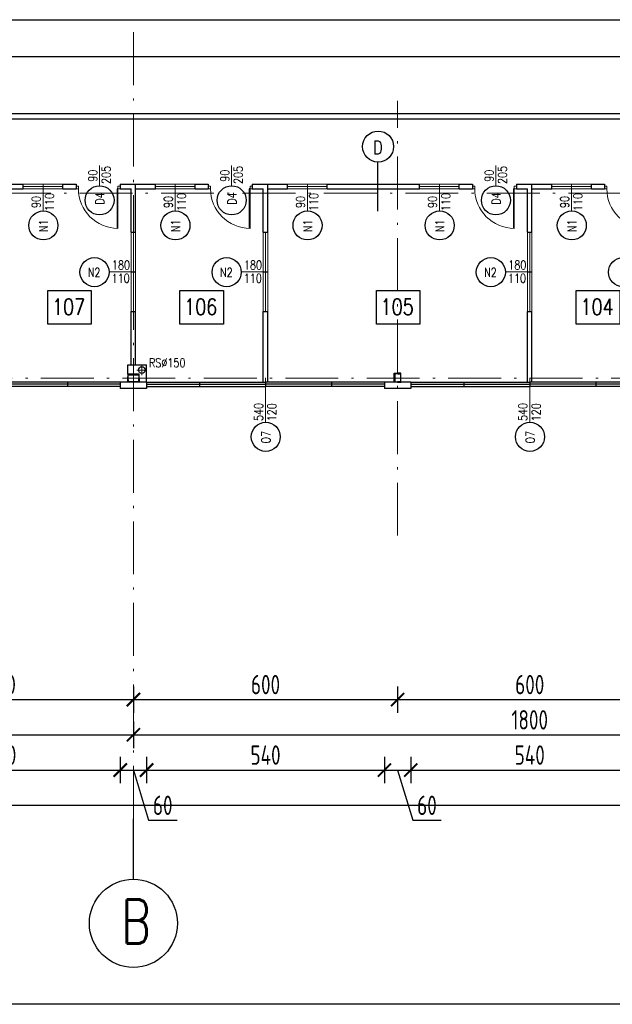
# Model space of a CAD drawing. Extents: x 153948 to 285449, y -89387 to -60195.
# Tile 5 of 108: x 250262 to 251608, y -89387 to -87152. Entities that reach past the tile are written whole.
import ezdxf
from ezdxf.enums import TextEntityAlignment as Align

# ---------------------------------------------------------------- set-up
doc = ezdxf.new("R2010")
doc.units = 0
doc.header["$LTSCALE"] = 100
doc.header["$MEASUREMENT"] = 0
doc.header["$PDMODE"] = 1
doc.linetypes.add('ACAD_ISO10W100', pattern=[18.5, 12, -3, 0.5, -3])
doc.layers.get('0').update_dxf_attribs({"linetype": 'CONTINUOUS'})
doc.layers.get('DEFPOINTS').update_dxf_attribs({"linetype": 'CONTINUOUS'})
for name, color, linetype in [('1', 2, 'CONTINUOUS'), ('DRZWI', 5, 'CONTINUOUS'), ('K-STA', 2, 'CONTINUOUS'), ('OBRYS', 8, 'CONTINUOUS'), ('OKNA', 5, 'CONTINUOUS'), ('OPIS-POM', 2, 'CONTINUOUS'), ('R-----OP', 2, 'CONTINUOUS'), ('RYNNY', 2, 'CONTINUOUS'), ('SCIANY-GK', 11, 'CONTINUOUS'), ('TEXT1', 2, 'CONTINUOUS'), ('WYMIARY', 1, 'CONTINUOUS')]:
    doc.layers.add(name, color=color, linetype=linetype)
for name, color, linetype, lineweight in [('ALUMINIUM', 5, 'CONTINUOUS', 13), ('OSIE', 8, 'ACAD_ISO10W100', 15), ('PANELE', 3, 'CONTINUOUS', 25)]:
    doc.layers.add(name, color=color, linetype=linetype, lineweight=lineweight)
doc.styles.add('DYBY-NORMALNY-0-8-N', font='ROMANS.SHX', dxfattribs={"width": 0.8})
doc.styles.add('STYLE2', font='isocp.shx', dxfattribs={"width": 0.8})
doc.styles.add('TXT3', font='SIMPLEX.SHX', dxfattribs={"width": 0.75, "height": 40})
doc.dimstyles.new('KRESKI_100', dxfattribs={"dimscale": 20, "dimtxt": 2.2, "dimasz": 1.5, "dimexe": 1.5, "dimexo": 1.5, "dimgap": 0.6, "dimtad": 1, "dimdec": 1, "dimrnd": 0.5, "dimdsep": 46, "dimtxsty": 'STYLE2', "dimblk1": 'ARCHTICK', "dimblk2": 'ARCHTICK', "dimsah": 1, "dimcen": 2.5, "dimdle": 1.5, "dimclrd": 10, "dimclre": 10, "dimclrt": 15, "dimadec": 0, "dimazin": 0, "dimtfac": 1, "dimtdec": 1, "dimtmove": 1, "dimatfit": 3, "dimldrblk": 'ARCHTICK', "dimfxl": 1.5, "dimfxlon": 1, "dimtolj": 1, "dimtzin": 0, "dimarcsym": 0})

# ---------------------------------------------------------------- blocks, each defined once
blk = doc.blocks.new('SC260X2')
at = {"layer": '1'}
for points in [[(-13, 9), (-13, 0), (-12.4, 0), (-12.1, 7, -0.401015), (-11.1, 7.9), (11.1, 7.9, -0.401015), (12.1, 7), (12.4, 0), (13, 0), (13, 9)], [(-13, -9), (-13, 0), (-12.4, 0), (-12.1, -7, 0.401015), (-11.1, -7.9), (11.1, -7.9, 0.401015), (12.1, -7), (12.4, 0), (13, 0), (13, -9)]]:
    blk.add_lwpolyline(points, format="xyb", close=True, dxfattribs=at)
blk = doc.blocks.new('SC200X2')
at = {"layer": '1'}
for points in [[(-10, 7.5), (-10, 0), (-9.7, 0, 0.391021), (-9.1, 0.6), (-8.7, 5.6, -0.391021), (-7.6, 6.6), (7.6, 6.6, -0.391021), (8.7, 5.6), (9.1, 0.6, 0.391021), (9.7, 0), (10, 0), (10, 7.5)], [(-10, -7.5), (-10, 0), (-9.7, 0, -0.391021), (-9.1, -0.6), (-8.7, -5.6, 0.391021), (-7.6, -6.6), (7.6, -6.6, 0.391021), (8.7, -5.6), (9.1, -0.6, -0.391021), (9.7, 0), (10, 0), (10, -7.5)]]:
    blk.add_lwpolyline(points, format="xyb", close=True, dxfattribs=at)
blk = doc.blocks.new('O150')
at = {"layer": 'OKNA', "ltscale": 0.1}
for p, q in [((0, 0), (150, 0)), ((0, 0), (0, -10)), ((150, 0), (150, -10)), ((0, -5), (150, -5)), ((0, -10), (150, -10))]:
    blk.add_line(p, q, dxfattribs=at)
blk = doc.blocks.new('O120')
at = {"layer": 'OKNA', "ltscale": 0.1}
for p, q in [((0, 10), (120, 10)), ((0, 10), (0, 0)), ((0, 5), (120, 5)), ((0, 0), (120, 0)), ((120, 10), (120, 0))]:
    blk.add_line(p, q, dxfattribs=at)
blk = doc.blocks.new('D100')
at = {"layer": 'ALUMINIUM'}
for p, q in [((0, 0), (0, -6)), ((0, 0), (5, 0)), ((5, -6), (5, 0)), ((95, 0), (100, 0)), ((95, 0), (95, -6)), ((100, 0), (100, -6)), ((0, -6), (5, -6)), ((95, -6), (100, -6))]:
    blk.add_line(p, q, dxfattribs=at)
at = {"layer": 'ALUMINIUM', "lineweight": 9}
blk.add_line((95, -6), (95, -96), dxfattribs=at)
blk.add_arc((95, -6), 90, 180, 270, dxfattribs=at)
at = {"layer": 'DEFPOINTS'}
for p, q in [((93, -6), (93, -95.9)), ((95, -6), (93, -6))]:
    blk.add_line(p, q, dxfattribs=at)
blk = doc.blocks.new('_ARCHTICK')
at = {"color": 0, "linetype": 'ByBlock', "const_width": 0.15}
blk.add_lwpolyline([(-0.5, -0.5), (0.5, 0.5)], dxfattribs=at)
blk = doc.blocks.new('*D293')
at = {"layer": 'DEFPOINTS', "color": 0, "ltscale": 0.1, "transparency": 16777216}
for p in [(248692.9, -87989.2), (255560.4, -88489.2), (255560.4, -88935.2)]:
    blk.add_point(p, dxfattribs=at)
at = {"layer": 'WYMIARY', "color": 10, "lineweight": -2, "ltscale": 0.1, "transparency": 16777216}
for p, q in [((248692.9, -88905.2), (248692.9, -88965.2)), ((255560.4, -88905.2), (255560.4, -88965.2)), ((248662.9, -88935.2), (255590.4, -88935.2))]:
    blk.add_line(p, q, dxfattribs=at)
at = {"layer": 'WYMIARY', "color": 10, "lineweight": -2, "ltscale": 0.1, "transparency": 16777216, "xscale": 30, "yscale": 30, "zscale": 30, "rotation": 180}
blk.add_blockref('_ARCHTICK', (248692.9, -88935.2), dxfattribs=at)
at = {"layer": 'WYMIARY', "color": 10, "lineweight": -2, "ltscale": 0.1, "transparency": 16777216, "xscale": 30, "yscale": 30, "zscale": 30}
blk.add_blockref('_ARCHTICK', (255560.4, -88935.2), dxfattribs=at)
at = {"layer": 'WYMIARY', "color": 15, "ltscale": 0.1, "transparency": 16777216, "insert": (252126.7, -88901.2), "char_height": 44, "attachment_point": 5, "style": 'STYLE2'}
blk.add_mtext('\\A1;6867.5', dxfattribs=at)
blk = doc.blocks.new('*D295')
at = {"layer": 'DEFPOINTS', "color": 0, "ltscale": 0.1, "transparency": 16777216}
for p in [(248720.4, -88695.2), (250520.4, -88695.2), (250520.4, -88775.2)]:
    blk.add_point(p, dxfattribs=at)
at = {"layer": 'WYMIARY', "color": 10, "lineweight": -2, "ltscale": 0.1, "transparency": 16777216}
for p, q in [((248720.4, -88745.2), (248720.4, -88805.2)), ((250520.4, -88745.2), (250520.4, -88805.2)), ((248690.4, -88775.2), (250550.4, -88775.2))]:
    blk.add_line(p, q, dxfattribs=at)
at = {"layer": 'WYMIARY', "color": 10, "lineweight": -2, "ltscale": 0.1, "transparency": 16777216, "xscale": 30, "yscale": 30, "zscale": 30, "rotation": 180}
blk.add_blockref('_ARCHTICK', (248720.4, -88775.2), dxfattribs=at)
at = {"layer": 'WYMIARY', "color": 10, "lineweight": -2, "ltscale": 0.1, "transparency": 16777216, "xscale": 30, "yscale": 30, "zscale": 30}
blk.add_blockref('_ARCHTICK', (250520.4, -88775.2), dxfattribs=at)
at = {"layer": 'WYMIARY', "color": 15, "ltscale": 0.1, "transparency": 16777216, "insert": (249620.4, -88741.2), "char_height": 44, "attachment_point": 5, "style": 'STYLE2'}
blk.add_mtext('\\A1;1800', dxfattribs=at)
blk = doc.blocks.new('*D296')
at = {"layer": 'DEFPOINTS', "color": 0, "ltscale": 0.1, "transparency": 16777216}
for p in [(250520.4, -88695.2), (252320.4, -88695.2), (252320.4, -88775.2)]:
    blk.add_point(p, dxfattribs=at)
at = {"layer": 'WYMIARY', "color": 10, "lineweight": -2, "ltscale": 0.1, "transparency": 16777216}
for p, q in [((250520.4, -88745.2), (250520.4, -88805.2)), ((252320.4, -88745.2), (252320.4, -88805.2)), ((250490.4, -88775.2), (252350.4, -88775.2))]:
    blk.add_line(p, q, dxfattribs=at)
at = {"layer": 'WYMIARY', "color": 10, "lineweight": -2, "ltscale": 0.1, "transparency": 16777216, "xscale": 30, "yscale": 30, "zscale": 30, "rotation": 180}
blk.add_blockref('_ARCHTICK', (250520.4, -88775.2), dxfattribs=at)
at = {"layer": 'WYMIARY', "color": 10, "lineweight": -2, "ltscale": 0.1, "transparency": 16777216, "xscale": 30, "yscale": 30, "zscale": 30}
blk.add_blockref('_ARCHTICK', (252320.4, -88775.2), dxfattribs=at)
at = {"layer": 'WYMIARY', "color": 15, "ltscale": 0.1, "transparency": 16777216, "insert": (251420.4, -88741.2), "char_height": 44, "attachment_point": 5, "style": 'STYLE2'}
blk.add_mtext('\\A1;1800', dxfattribs=at)
blk = doc.blocks.new('*D304')
at = {"layer": 'DEFPOINTS', "color": 0, "ltscale": 0.1, "transparency": 16777216}
for p in [(249920.4, -88615.2), (250520.4, -88615.2), (250520.4, -88695.2)]:
    blk.add_point(p, dxfattribs=at)
at = {"layer": 'WYMIARY', "color": 10, "lineweight": -2, "ltscale": 0.1, "transparency": 16777216}
for p, q in [((249920.4, -88665.2), (249920.4, -88725.2)), ((250520.4, -88665.2), (250520.4, -88725.2)), ((249890.4, -88695.2), (250550.4, -88695.2))]:
    blk.add_line(p, q, dxfattribs=at)
at = {"layer": 'WYMIARY', "color": 10, "lineweight": -2, "ltscale": 0.1, "transparency": 16777216, "xscale": 30, "yscale": 30, "zscale": 30, "rotation": 180}
blk.add_blockref('_ARCHTICK', (249920.4, -88695.2), dxfattribs=at)
at = {"layer": 'WYMIARY', "color": 10, "lineweight": -2, "ltscale": 0.1, "transparency": 16777216, "xscale": 30, "yscale": 30, "zscale": 30}
blk.add_blockref('_ARCHTICK', (250520.4, -88695.2), dxfattribs=at)
at = {"layer": 'WYMIARY', "color": 15, "ltscale": 0.1, "transparency": 16777216, "insert": (250220.4, -88661.2), "char_height": 44, "attachment_point": 5, "style": 'STYLE2'}
blk.add_mtext('\\A1;600', dxfattribs=at)
blk = doc.blocks.new('*D305')
at = {"layer": 'DEFPOINTS', "color": 0, "ltscale": 0.1, "transparency": 16777216}
for p in [(250520.4, -88615.2), (251120.4, -88615.2), (251120.4, -88695.2)]:
    blk.add_point(p, dxfattribs=at)
at = {"layer": 'WYMIARY', "color": 10, "lineweight": -2, "ltscale": 0.1, "transparency": 16777216}
for p, q in [((250520.4, -88665.2), (250520.4, -88725.2)), ((251120.4, -88665.2), (251120.4, -88725.2)), ((250490.4, -88695.2), (251150.4, -88695.2))]:
    blk.add_line(p, q, dxfattribs=at)
at = {"layer": 'WYMIARY', "color": 10, "lineweight": -2, "ltscale": 0.1, "transparency": 16777216, "xscale": 30, "yscale": 30, "zscale": 30, "rotation": 180}
blk.add_blockref('_ARCHTICK', (250520.4, -88695.2), dxfattribs=at)
at = {"layer": 'WYMIARY', "color": 10, "lineweight": -2, "ltscale": 0.1, "transparency": 16777216, "xscale": 30, "yscale": 30, "zscale": 30}
blk.add_blockref('_ARCHTICK', (251120.4, -88695.2), dxfattribs=at)
at = {"layer": 'WYMIARY', "color": 15, "ltscale": 0.1, "transparency": 16777216, "insert": (250820.4, -88661.2), "char_height": 44, "attachment_point": 5, "style": 'STYLE2'}
blk.add_mtext('\\A1;600', dxfattribs=at)
blk = doc.blocks.new('*D306')
at = {"layer": 'DEFPOINTS', "color": 0, "ltscale": 0.1, "transparency": 16777216}
for p in [(251120.4, -88615.2), (251720.4, -88615.2), (251720.4, -88695.2)]:
    blk.add_point(p, dxfattribs=at)
at = {"layer": 'WYMIARY', "color": 10, "lineweight": -2, "ltscale": 0.1, "transparency": 16777216}
for p, q in [((251120.4, -88665.2), (251120.4, -88725.2)), ((251720.4, -88665.2), (251720.4, -88725.2)), ((251090.4, -88695.2), (251750.4, -88695.2))]:
    blk.add_line(p, q, dxfattribs=at)
at = {"layer": 'WYMIARY', "color": 10, "lineweight": -2, "ltscale": 0.1, "transparency": 16777216, "xscale": 30, "yscale": 30, "zscale": 30, "rotation": 180}
blk.add_blockref('_ARCHTICK', (251120.4, -88695.2), dxfattribs=at)
at = {"layer": 'WYMIARY', "color": 10, "lineweight": -2, "ltscale": 0.1, "transparency": 16777216, "xscale": 30, "yscale": 30, "zscale": 30}
blk.add_blockref('_ARCHTICK', (251720.4, -88695.2), dxfattribs=at)
at = {"layer": 'WYMIARY', "color": 15, "ltscale": 0.1, "transparency": 16777216, "insert": (251420.4, -88661.2), "char_height": 44, "attachment_point": 5, "style": 'STYLE2'}
blk.add_mtext('\\A1;600', dxfattribs=at)
blk = doc.blocks.new('*D320')
at = {"layer": 'DEFPOINTS', "color": 0, "ltscale": 0.1, "transparency": 16777216}
for p in [(249950.4, -88775.2), (250490.4, -88775.2), (250490.4, -88855.2)]:
    blk.add_point(p, dxfattribs=at)
at = {"layer": 'WYMIARY', "color": 10, "lineweight": -2, "ltscale": 0.1, "transparency": 16777216}
for p, q in [((249950.4, -88825.2), (249950.4, -88885.2)), ((250490.4, -88825.2), (250490.4, -88885.2)), ((249920.4, -88855.2), (250520.4, -88855.2))]:
    blk.add_line(p, q, dxfattribs=at)
at = {"layer": 'WYMIARY', "color": 10, "lineweight": -2, "ltscale": 0.1, "transparency": 16777216, "xscale": 30, "yscale": 30, "zscale": 30, "rotation": 180}
blk.add_blockref('_ARCHTICK', (249950.4, -88855.2), dxfattribs=at)
at = {"layer": 'WYMIARY', "color": 10, "lineweight": -2, "ltscale": 0.1, "transparency": 16777216, "xscale": 30, "yscale": 30, "zscale": 30}
blk.add_blockref('_ARCHTICK', (250490.4, -88855.2), dxfattribs=at)
at = {"layer": 'WYMIARY', "color": 15, "ltscale": 0.1, "transparency": 16777216, "insert": (250220.4, -88821.2), "char_height": 44, "attachment_point": 5, "style": 'STYLE2'}
blk.add_mtext('\\A1;540', dxfattribs=at)
blk = doc.blocks.new('*D321')
at = {"layer": 'DEFPOINTS', "color": 0, "ltscale": 0.1, "transparency": 16777216}
for p in [(250490.4, -88775.2), (250550.4, -88775.2), (250550.4, -88855.2)]:
    blk.add_point(p, dxfattribs=at)
at = {"layer": 'WYMIARY', "color": 10, "lineweight": -2, "ltscale": 0.1, "transparency": 16777216}
for p, q in [((250490.4, -88825.2), (250490.4, -88885.2)), ((250550.4, -88825.2), (250550.4, -88885.2)), ((250460.4, -88855.2), (250580.4, -88855.2)), ((250520.4, -88855.2), (250554.6, -88969.2)), ((250554.6, -88969.2), (250619.5, -88969.2))]:
    blk.add_line(p, q, dxfattribs=at)
at = {"layer": 'WYMIARY', "color": 10, "lineweight": -2, "ltscale": 0.1, "transparency": 16777216, "xscale": 30, "yscale": 30, "zscale": 30, "rotation": 180}
blk.add_blockref('_ARCHTICK', (250490.4, -88855.2), dxfattribs=at)
at = {"layer": 'WYMIARY', "color": 10, "lineweight": -2, "ltscale": 0.1, "transparency": 16777216, "xscale": 30, "yscale": 30, "zscale": 30}
blk.add_blockref('_ARCHTICK', (250550.4, -88855.2), dxfattribs=at)
at = {"layer": 'WYMIARY', "color": 15, "ltscale": 0.1, "transparency": 16777216, "insert": (250587, -88935.2), "char_height": 44, "attachment_point": 5, "style": 'STYLE2'}
blk.add_mtext('\\A1;60', dxfattribs=at)
blk = doc.blocks.new('*D322')
at = {"layer": 'DEFPOINTS', "color": 0, "ltscale": 0.1, "transparency": 16777216}
for p in [(250550.4, -88775.2), (251090.4, -88775.2), (251090.4, -88855.2)]:
    blk.add_point(p, dxfattribs=at)
at = {"layer": 'WYMIARY', "color": 10, "lineweight": -2, "ltscale": 0.1, "transparency": 16777216}
for p, q in [((250550.4, -88825.2), (250550.4, -88885.2)), ((251090.4, -88825.2), (251090.4, -88885.2)), ((250520.4, -88855.2), (251120.4, -88855.2))]:
    blk.add_line(p, q, dxfattribs=at)
at = {"layer": 'WYMIARY', "color": 10, "lineweight": -2, "ltscale": 0.1, "transparency": 16777216, "xscale": 30, "yscale": 30, "zscale": 30, "rotation": 180}
blk.add_blockref('_ARCHTICK', (250550.4, -88855.2), dxfattribs=at)
at = {"layer": 'WYMIARY', "color": 10, "lineweight": -2, "ltscale": 0.1, "transparency": 16777216, "xscale": 30, "yscale": 30, "zscale": 30}
blk.add_blockref('_ARCHTICK', (251090.4, -88855.2), dxfattribs=at)
at = {"layer": 'WYMIARY', "color": 15, "ltscale": 0.1, "transparency": 16777216, "insert": (250820.4, -88821.2), "char_height": 44, "attachment_point": 5, "style": 'STYLE2'}
blk.add_mtext('\\A1;540', dxfattribs=at)
blk = doc.blocks.new('*D323')
at = {"layer": 'DEFPOINTS', "color": 0, "ltscale": 0.1, "transparency": 16777216}
for p in [(251090.4, -88775.2), (251150.4, -88775.2), (251150.4, -88855.2)]:
    blk.add_point(p, dxfattribs=at)
at = {"layer": 'WYMIARY', "color": 10, "lineweight": -2, "ltscale": 0.1, "transparency": 16777216}
for p, q in [((251090.4, -88825.2), (251090.4, -88885.2)), ((251150.4, -88825.2), (251150.4, -88885.2)), ((251060.4, -88855.2), (251180.4, -88855.2)), ((251120.4, -88855.2), (251154.6, -88969.2)), ((251154.6, -88969.2), (251219.5, -88969.2))]:
    blk.add_line(p, q, dxfattribs=at)
at = {"layer": 'WYMIARY', "color": 10, "lineweight": -2, "ltscale": 0.1, "transparency": 16777216, "xscale": 30, "yscale": 30, "zscale": 30, "rotation": 180}
blk.add_blockref('_ARCHTICK', (251090.4, -88855.2), dxfattribs=at)
at = {"layer": 'WYMIARY', "color": 10, "lineweight": -2, "ltscale": 0.1, "transparency": 16777216, "xscale": 30, "yscale": 30, "zscale": 30}
blk.add_blockref('_ARCHTICK', (251150.4, -88855.2), dxfattribs=at)
at = {"layer": 'WYMIARY', "color": 15, "ltscale": 0.1, "transparency": 16777216, "insert": (251187, -88935.2), "char_height": 44, "attachment_point": 5, "style": 'STYLE2'}
blk.add_mtext('\\A1;60', dxfattribs=at)
blk = doc.blocks.new('*D324')
at = {"layer": 'DEFPOINTS', "color": 0, "ltscale": 0.1, "transparency": 16777216}
for p in [(251150.4, -88775.2), (251690.4, -88775.2), (251690.4, -88855.2)]:
    blk.add_point(p, dxfattribs=at)
at = {"layer": 'WYMIARY', "color": 10, "lineweight": -2, "ltscale": 0.1, "transparency": 16777216}
for p, q in [((251150.4, -88825.2), (251150.4, -88885.2)), ((251690.4, -88825.2), (251690.4, -88885.2)), ((251120.4, -88855.2), (251720.4, -88855.2))]:
    blk.add_line(p, q, dxfattribs=at)
at = {"layer": 'WYMIARY', "color": 10, "lineweight": -2, "ltscale": 0.1, "transparency": 16777216, "xscale": 30, "yscale": 30, "zscale": 30, "rotation": 180}
blk.add_blockref('_ARCHTICK', (251150.4, -88855.2), dxfattribs=at)
at = {"layer": 'WYMIARY', "color": 10, "lineweight": -2, "ltscale": 0.1, "transparency": 16777216, "xscale": 30, "yscale": 30, "zscale": 30}
blk.add_blockref('_ARCHTICK', (251690.4, -88855.2), dxfattribs=at)
at = {"layer": 'WYMIARY', "color": 15, "ltscale": 0.1, "transparency": 16777216, "insert": (251420.4, -88821.2), "char_height": 44, "attachment_point": 5, "style": 'STYLE2'}
blk.add_mtext('\\A1;540', dxfattribs=at)
blk = doc.blocks.new('*D343')
at = {"layer": 'DEFPOINTS', "color": 0, "ltscale": 0.1, "transparency": 16777216}
for p in [(254147.4, -87236), (249325.3, -87365.7), (254147.4, -87365.7)]:
    blk.add_point(p, dxfattribs=at)
at = {"layer": 'WYMIARY', "color": 10, "lineweight": -2, "ltscale": 0.1, "transparency": 16777216}
for p, q in [((249325.3, -87266), (249325.3, -87206)), ((254147.4, -87266), (254147.4, -87206)), ((249295.3, -87236), (254177.4, -87236))]:
    blk.add_line(p, q, dxfattribs=at)
at = {"layer": 'WYMIARY', "color": 10, "lineweight": -2, "ltscale": 0.1, "transparency": 16777216, "xscale": 30, "yscale": 30, "zscale": 30, "rotation": 180}
blk.add_blockref('_ARCHTICK', (249325.3, -87236), dxfattribs=at)
at = {"layer": 'WYMIARY', "color": 10, "lineweight": -2, "ltscale": 0.1, "transparency": 16777216, "xscale": 30, "yscale": 30, "zscale": 30}
blk.add_blockref('_ARCHTICK', (254147.4, -87236), dxfattribs=at)
at = {"layer": 'WYMIARY', "color": 15, "ltscale": 0.1, "transparency": 16777216, "insert": (251736.3, -87202), "char_height": 44, "attachment_point": 5, "style": 'STYLE2'}
blk.add_mtext('\\A1;4822', dxfattribs=at)

msp = doc.modelspace()

# ---------------------------------------------------------------- linework, layer by layer
at = {"layer": 'ALUMINIUM', "ltscale": 0.1}
for p, q in [((250270.4, -87535.68), (250270.4, -87525.66)), ((250360.4, -87525.68), (250270.4, -87525.68)), ((250360.4, -87530.68), (250270.4, -87530.68)), ((250360.4, -87535.68), (250360.4, -87525.68)), ((250570.4, -87535.68), (250570.4, -87525.66)), ((250660.4, -87525.68), (250570.4, -87525.68)), ((250660.4, -87530.68), (250570.4, -87530.68)), ((250660.4, -87535.68), (250660.4, -87525.68)), ((250870.4, -87535.68), (250870.4, -87525.66)), ((250960.4, -87525.68), (250870.4, -87525.68)), ((250960.4, -87530.68), (250870.4, -87530.68)), ((250960.4, -87535.68), (250960.4, -87525.66)), ((250960.4, -87535.68), (250960.4, -87525.68)), ((251170.4, -87535.68), (251170.4, -87525.66)), ((251260.4, -87525.68), (251170.4, -87525.68)), ((251260.4, -87530.68), (251170.4, -87530.68)), ((251260.4, -87535.68), (251260.4, -87525.68)), ((251470.4, -87535.68), (251470.4, -87525.66)), ((251560.4, -87525.68), (251470.4, -87525.68)), ((251560.4, -87530.68), (251470.4, -87530.68)), ((251560.4, -87535.68), (251560.4, -87525.68)), ((250360.4, -87535.68), (250270.4, -87535.68)), ((250660.4, -87535.68), (250570.4, -87535.68)), ((250960.4, -87535.68), (250870.4, -87535.68)), ((251260.4, -87535.68), (251170.4, -87535.68)), ((251560.4, -87535.68), (251470.4, -87535.68)), ((250515.37, -87724.65), (250515.37, -87634.65)), ((250515.37, -87634.65), (250525.39, -87634.65)), ((250520.37, -87724.65), (250520.37, -87634.65)), ((250525.37, -87724.65), (250525.37, -87634.65)), ((250815.37, -87634.65), (250825.39, -87634.65)), ((250815.37, -87724.65), (250815.37, -87634.65)), ((250820.37, -87724.65), (250820.37, -87634.65)), ((250825.37, -87724.65), (250825.37, -87634.65)), ((251415.37, -87724.65), (251415.37, -87634.65)), ((251415.37, -87634.65), (251425.39, -87634.65)), ((251420.37, -87724.65), (251420.37, -87634.65)), ((251425.37, -87724.65), (251425.37, -87634.65)), ((250515.37, -87724.65), (250525.39, -87724.65)), ((250515.37, -87814.65), (250515.37, -87724.65)), ((250515.37, -87724.65), (250525.37, -87724.65)), ((250520.37, -87814.65), (250520.37, -87724.65)), ((250525.37, -87814.65), (250525.37, -87724.65)), ((250815.37, -87724.65), (250825.37, -87724.65)), ((250815.37, -87814.65), (250815.37, -87724.65)), ((250815.37, -87724.65), (250825.39, -87724.65)), ((250820.37, -87814.65), (250820.37, -87724.65)), ((250825.37, -87814.65), (250825.37, -87724.65)), ((251415.37, -87724.65), (251425.39, -87724.65)), ((251415.37, -87814.65), (251415.37, -87724.65)), ((251415.37, -87724.65), (251425.37, -87724.65)), ((251420.37, -87814.65), (251420.37, -87724.65)), ((251425.37, -87814.65), (251425.37, -87724.65)), ((250515.37, -87814.65), (250525.37, -87814.65)), ((250815.37, -87814.65), (250825.37, -87814.65)), ((251415.37, -87814.65), (251425.37, -87814.65))]:
    msp.add_line(p, q, dxfattribs=at)
at = {"layer": 'K-STA'}
for p, q in [((254147.4, -87365.66), (249325.29, -87365.66)), ((254147.4, -87377.66), (249325.29, -87377.66))]:
    msp.add_line(p, q, dxfattribs=at)
at = {"layer": 'OBRYS', "ltscale": 0.5}
msp.add_lwpolyline([(247093.47, -87152.09), (255560.4, -87152.09), (255560.4, -89386.83), (247093.47, -89386.83)], close=True, dxfattribs=at)
at = {"layer": 'OPIS-POM'}
for points in [[(250326.03, -87767.03), (250424.7, -87767.03), (250424.7, -87843.35), (250326.03, -87843.35)], [(250626.03, -87767.03), (250724.7, -87767.03), (250724.7, -87843.35), (250626.03, -87843.35)], [(251072.1, -87767.03), (251170.77, -87767.03), (251170.77, -87843.35), (251072.1, -87843.35)], [(251526.03, -87767.03), (251624.7, -87767.03), (251624.7, -87843.35), (251526.03, -87843.35)]]:
    msp.add_lwpolyline(points, close=True, dxfattribs=at)
at = {"layer": 'OSIE', "ltscale": 0.1}
for p, q in [((250520.4, -88965.66), (250520.4, -87152.09)), ((251120.4, -88322.89), (251120.4, -87336.08)), ((248363.17, -87545.66), (255560.4, -87545.66)), ((250539.26, -87959), (250539.26, -87936.21)), ((250527.87, -87947.6), (250550.66, -87947.6)), ((247720.4, -87965.66), (255560.4, -87965.66))]:
    msp.add_line(p, q, dxfattribs=at)
at = {"layer": 'PANELE', "ltscale": 0.1}
for p, q in [((250490.4, -87974.66), (250490.4, -87989.16)), ((250550.4, -87974.66), (250550.4, -87989.16)), ((251090.4, -87974.66), (251090.4, -87989.16)), ((251150.4, -87974.66), (251150.4, -87989.16))]:
    msp.add_line(p, q, dxfattribs=at)
at = {"layer": 'PANELE', "ltscale": 0.5}
for p, q in [((250550.4, -87974.66), (250490.4, -87974.66)), ((251150.4, -87974.66), (251090.4, -87974.66)), ((250550.4, -87989.16), (250490.4, -87989.16)), ((251150.4, -87989.16), (251090.4, -87989.16))]:
    msp.add_line(p, q, dxfattribs=at)
at = {"layer": 'R-----OP'}
msp.add_line((251075.66, -87586.99), (251075.66, -87475.25), dxfattribs=at)
at = {"layer": 'R-----OP', "lineweight": 13}
for points in [[(250443.13, -87529.61), (250443.13, -87482.77)], [(250743.13, -87529.61), (250743.13, -87482.77)], [(251343.13, -87529.61), (251343.13, -87482.77)], [(250315.4, -87586.49), (250315.4, -87525.68)], [(250615.4, -87586.49), (250615.4, -87525.68)], [(250915.4, -87586.49), (250915.4, -87525.68)], [(251215.4, -87586.49), (251215.4, -87525.68)], [(251515.4, -87586.49), (251515.4, -87525.68)], [(250464.56, -87724.65), (250525.37, -87724.65)], [(250764.56, -87724.65), (250825.37, -87724.65)], [(251364.56, -87724.65), (251425.37, -87724.65)], [(250820.4, -88066.32), (250820.4, -87964.66)], [(251420.4, -88066.32), (251420.4, -87964.66)]]:
    msp.add_lwpolyline(points, dxfattribs=at)
at = {"layer": 'R-----OP'}
for centre, radius in [((251076.05, -87440.07), 35.19), ((250443.61, -87562.05), 33), ((250743.61, -87562.05), 33), ((251343.61, -87562.05), 33), ((250315.88, -87618.98), 33), ((250615.88, -87618.98), 33), ((250915.88, -87618.98), 33), ((251215.88, -87618.98), 33), ((251515.88, -87618.98), 33), ((250432.07, -87725.13), 33), ((250732.07, -87725.13), 33), ((251332.07, -87725.13), 33), ((251632.07, -87725.13), 33), ((250820.88, -88098.81), 33), ((251420.88, -88098.81), 33)]:
    msp.add_circle(centre, radius, dxfattribs=at)
at = {"layer": 'RYNNY', "ltscale": 0.1}
msp.add_circle((250539.26, -87947.24), 7.5, dxfattribs=at)
at = {"layer": 'SCIANY-GK', "ltscale": 0.1}
for p, q in [((250225.31, -87525.66), (250270.4, -87525.66)), ((250270.4, -87535.68), (250270.4, -87525.68)), ((250360.4, -87525.66), (250390.4, -87525.66)), ((250360.4, -87535.68), (250360.4, -87525.68)), ((250390.4, -87525.66), (250390.4, -87535.66)), ((250490.4, -87525.66), (250525.31, -87525.66)), ((250490.4, -87525.66), (250490.4, -87535.66)), ((250525.33, -87634.65), (250525.31, -87525.66)), ((250525.31, -87525.66), (250570.4, -87525.66)), ((250570.4, -87535.68), (250570.4, -87525.68)), ((250660.4, -87525.66), (250690.4, -87525.66)), ((250660.4, -87535.68), (250660.4, -87525.68)), ((250690.4, -87525.66), (250690.4, -87535.66)), ((250790.4, -87525.66), (250790.4, -87535.66)), ((250790.4, -87525.66), (250825.31, -87525.66)), ((250825.33, -87634.65), (250825.31, -87525.66)), ((250825.31, -87525.66), (250870.4, -87525.66)), ((250870.4, -87535.68), (250870.4, -87525.68)), ((250960.4, -87535.68), (250960.4, -87525.68)), ((250960.4, -87535.68), (250960.4, -87525.68)), ((250960.4, -87525.68), (251170.4, -87525.68)), ((251170.4, -87535.68), (251170.4, -87525.68)), ((251260.4, -87525.66), (251290.4, -87525.66)), ((251260.4, -87535.68), (251260.4, -87525.68)), ((251290.4, -87525.66), (251290.4, -87535.66)), ((251390.4, -87525.66), (251425.31, -87525.66)), ((251390.4, -87525.66), (251390.4, -87535.66)), ((251425.33, -87634.65), (251425.31, -87525.66)), ((251425.31, -87525.66), (251470.4, -87525.66)), ((251470.4, -87535.68), (251470.4, -87525.68)), ((251560.4, -87525.66), (251590.4, -87525.66)), ((251560.4, -87535.68), (251560.4, -87525.68)), ((251590.4, -87525.66), (251590.4, -87535.66)), ((250225.31, -87535.66), (250270.4, -87535.66)), ((250360.4, -87535.66), (250390.4, -87535.66)), ((250490.4, -87535.66), (250515.36, -87535.66)), ((250515.37, -87634.65), (250515.36, -87535.66)), ((250525.31, -87535.66), (250570.4, -87535.66)), ((250660.4, -87535.66), (250690.4, -87535.66)), ((250790.4, -87535.66), (250815.36, -87535.66)), ((250815.37, -87634.65), (250815.36, -87535.66)), ((250825.31, -87535.66), (250870.4, -87535.66)), ((250960.4, -87535.68), (251170.4, -87535.68)), ((251260.4, -87535.66), (251290.4, -87535.66)), ((251390.4, -87535.66), (251415.36, -87535.66)), ((251415.37, -87634.65), (251415.36, -87535.66)), ((251425.31, -87535.66), (251470.4, -87535.66)), ((251560.4, -87535.66), (251590.4, -87535.66)), ((250515.37, -87634.65), (250525.37, -87634.65)), ((250815.37, -87634.65), (250825.37, -87634.65)), ((251415.37, -87634.65), (251425.37, -87634.65)), ((250515.37, -87724.65), (250525.37, -87724.65)), ((250515.37, -87724.65), (250525.37, -87724.65)), ((250815.37, -87724.65), (250825.37, -87724.65)), ((250815.37, -87724.65), (250825.37, -87724.65)), ((251415.37, -87724.65), (251425.37, -87724.65)), ((251415.37, -87724.65), (251425.37, -87724.65)), ((250515.37, -87814.65), (250525.37, -87814.65)), ((250515.42, -87935.66), (250515.4, -87814.65)), ((250525.38, -87935.66), (250525.36, -87814.65)), ((250815.37, -87814.65), (250825.37, -87814.65)), ((250815.42, -87974.66), (250815.4, -87814.65)), ((250825.38, -87974.66), (250825.36, -87814.65)), ((251415.37, -87814.65), (251425.37, -87814.65)), ((251415.42, -87974.66), (251415.4, -87814.65)), ((251425.38, -87974.66), (251425.36, -87814.65)), ((250507.4, -87956.66), (250507.4, -87935.66)), ((250507.4, -87935.66), (250550.4, -87935.66)), ((250550.4, -87974.66), (250550.4, -87935.66))]:
    msp.add_line(p, q, dxfattribs=at)
at = {"layer": 'TEXT1'}
msp.add_line((250520.4, -89103.03), (250520.4, -88965.66), dxfattribs=at)
msp.add_circle((250520.4, -89203.03), 100, dxfattribs=at)

# ---------------------------------------------------------------- block references
at = {"layer": 'DRZWI', "ltscale": 0.12}
for p in [(250390.38, -87529.7), (250690.38, -87529.7), (251290.38, -87529.7), (251590.38, -87529.7)]:
    msp.add_blockref('D100', p, dxfattribs=at)
at = {"layer": 'K-STA', "ltscale": 0.5}
msp.add_blockref('SC260X2', (250520.4, -87965.66), dxfattribs=at)
at = {"layer": 'K-STA', "ltscale": 0.5, "rotation": 270}
msp.add_blockref('SC200X2', (251120.4, -87964.66), dxfattribs=at)
at = {"layer": 'OKNA', "xscale": -1}
for p in [(250370.4, -87974.66), (250970.4, -87974.66), (251570.4, -87974.66)]:
    msp.add_blockref('O150', p, dxfattribs=at)
at = {"layer": 'OKNA', "ltscale": 0.1, "xscale": -1}
for p in [(250490.4, -87984.66), (251090.4, -87984.66), (251690.4, -87984.66)]:
    msp.add_blockref('O120', p, dxfattribs=at)
at = {"layer": 'OKNA', "ltscale": 0.1}
for p in [(250550.4, -87984.66), (251150.4, -87984.66)]:
    msp.add_blockref('O120', p, dxfattribs=at)
at = {"layer": 'OKNA'}
for p in [(250670.4, -87974.66), (251270.4, -87974.66)]:
    msp.add_blockref('O150', p, dxfattribs=at)

# ---------------------------------------------------------------- texts
at = {"layer": 'OPIS-POM', "style": 'DYBY-NORMALNY-0-8-N', "width": 0.8}
for s, p in [('107', (250373.23, -87803.85)), ('106', (250673.23, -87803.85)), ('105', (251119.3, -87803.85)), ('104', (251573.23, -87803.85))]:
    msp.add_text(s, height=36.562, dxfattribs=at).set_placement(p, align=Align.MIDDLE)
at = {"layer": 'R-----OP', "style": 'DYBY-NORMALNY-0-8-N', "width": 0.8}
msp.add_text('D', height=30, dxfattribs=at).set_placement((251075.65, -87442.18), align=Align.MIDDLE)
at = {"layer": 'R-----OP', "color": 2, "style": 'DYBY-NORMALNY-0-8-N', "width": 0.8}
for s, p in [('205', (250458.35, -87504.56)), ('205', (250758.35, -87504.56)), ('205', (251358.35, -87504.56)), ('90', (250428.13, -87506.39)), ('90', (250728.13, -87506.39)), ('90', (251328.13, -87506.39))]:
    msp.add_text(s, height=20, rotation=90, dxfattribs=at).set_placement(p, align=Align.MIDDLE)
for s, p in [('90', (250309.68, -87579.54)), ('110', (250339.78, -87586.37)), ('90', (250609.68, -87579.54)), ('110', (250639.78, -87586.37)), ('90', (250909.68, -87579.54)), ('110', (250939.78, -87586.37)), ('90', (251209.68, -87579.54)), ('110', (251239.78, -87586.37)), ('90', (251509.68, -87579.54)), ('110', (251539.78, -87586.37)), ('540', (250814.68, -88063.07)), ('120', (250844.78, -88063.61)), ('540', (251414.68, -88063.07)), ('120', (251444.78, -88063.61))]:
    msp.add_text(s, height=20, rotation=90, dxfattribs=at).set_placement(p)
for s, p in [('D4', (250444.28, -87557.84)), ('D4', (250744.28, -87557.84)), ('D4', (251344.28, -87557.84)), ('N1', (250316.41, -87619.84)), ('N1', (250616.41, -87619.84)), ('N1', (250916.41, -87619.84)), ('N1', (251216.41, -87619.84)), ('N1', (251516.41, -87619.84)), ('O7', (250821.41, -88099.67)), ('O7', (251421.41, -88099.67))]:
    msp.add_text(s, height=20, rotation=90, dxfattribs=at).set_placement(p, align=Align.MIDDLE_CENTER)
for s, p in [('180', (250471.51, -87718.93)), ('180', (250771.51, -87718.93)), ('180', (251371.51, -87718.93)), ('110', (250470.97, -87749.03)), ('110', (250770.97, -87749.03)), ('110', (251370.97, -87749.03))]:
    msp.add_text(s, height=20, dxfattribs=at).set_placement(p)
for p in [(250431.21, -87725.66), (250731.21, -87725.66), (251331.21, -87725.66)]:
    msp.add_text('N2', height=20, dxfattribs=at).set_placement(p, align=Align.MIDDLE_CENTER)
msp.add_text('RS%%c150', height=20, dxfattribs=at).set_placement((250597.24, -87930.7), align=Align.MIDDLE)
at = {"layer": 'TEXT1', "style": 'TXT3', "width": 0.75}
msp.add_text('B', height=100, dxfattribs=at).set_placement((250492.56, -89248.75))

# ---------------------------------------------------------------- dimensions: what is measured, and where the dimension line sits
at = {"layer": 'WYMIARY', "ltscale": 0.1}
for base, p1, p2, picture, middle in [((254147.4, -87236), (249325.29, -87365.66), (254147.4, -87365.66), '*D343', (251736.35, -87201.99)), ((255560.4, -88935.15), (248692.9, -87989.16), (255560.4, -88489.16), '*D293', (252126.65, -88901.15)), ((250520.4, -88695.15), (249920.4, -88615.15), (250520.4, -88615.15), '*D304', (250220.4, -88661.15)), ((251120.4, -88695.15), (250520.4, -88615.15), (251120.4, -88615.15), '*D305', (250820.4, -88661.15)), ((251720.4, -88695.15), (251120.4, -88615.15), (251720.4, -88615.15), '*D306', (251420.4, -88661.15)), ((250520.4, -88775.15), (248720.4, -88695.15), (250520.4, -88695.15), '*D295', (249620.4, -88741.15)), ((252320.4, -88775.15), (250520.4, -88695.15), (252320.4, -88695.15), '*D296', (251420.4, -88741.15)), ((250490.4, -88855.15), (249950.4, -88775.15), (250490.4, -88775.15), '*D320', (250220.4, -88821.15)), ((250550.4, -88855.15), (250490.4, -88775.15), (250550.4, -88775.15), '*D321', (250566.6, -88935.15)), ((251090.4, -88855.15), (250550.4, -88775.15), (251090.4, -88775.15), '*D322', (250820.4, -88821.15)), ((251150.4, -88855.15), (251090.4, -88775.15), (251150.4, -88775.15), '*D323', (251166.6, -88935.15)), ((251690.4, -88855.15), (251150.4, -88775.15), (251690.4, -88775.15), '*D324', (251420.4, -88821.15))]:
    dim = msp.add_linear_dim(base=base, p1=p1, p2=p2, dimstyle='KRESKI_100', dxfattribs=at)
    dim.commit()
    dim.dimension.update_dxf_attribs({"geometry": picture, "text_midpoint": middle})

doc.saveas('drawing.dxf')
